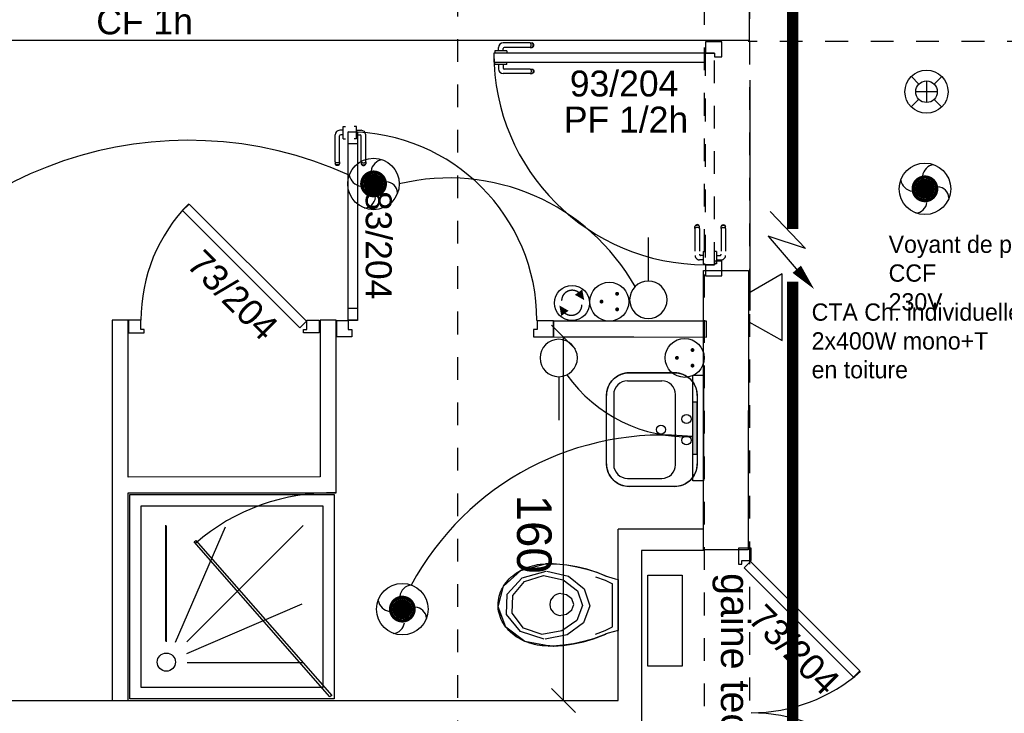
# Model space of a CAD drawing. Header units: millimetres. Extents: x -11.8 to 86.8, y 45.9 to 95.9.
# Tile 19 of 108: x 8.9 to 13.2, y 72.6 to 75.6. Entities that reach past the tile are written whole.
import ezdxf

# ---------------------------------------------------------------- set-up
doc = ezdxf.new("R2010")
doc.units = ezdxf.units.MM
doc.header["$MEASUREMENT"] = 0
for name, pattern in [('PC_DASH_1', [0.055556, 0.027778, -0.027778]), ('PC_DASH_3', [0.055556, 0.027778, -0.027778]), ('PC_DASH_4', [0.125, 0.055556, -0.069444]), ('PC_DASH_5', [0.069444, 0.027778, -0.041667])]:
    doc.linetypes.add(name, pattern=pattern)
for name, color, linetype in [('Cfa', 1, 'Continuous'), ('CFO', 6, 'Continuous'), ('Structure etage', 7, 'Continuous')]:
    doc.layers.add(name, color=color, linetype=linetype)
doc.styles.get("Standard").update_dxf_attribs({"font": 'BKANT.TTF'})

# ---------------------------------------------------------------- blocks, each defined once
blk = doc.blocks.new('AP0')
for points, const_width in [([(0.175, -0.06, -1), (-0.148, 0.06, -1)], 0.0492), ([(-0.06, 0, 1), (0.087, 0, 1)], 0.147)]:
    blk.add_lwpolyline(points, format="xyb", close=True, dxfattribs=dict(const_width=const_width))
blk.add_circle((0.014, 0), 0.378)
for centre, radius, start, end in [((0.153, 0.184), 0.169, 92.8345, 178.447), ((-0.154, 0.151), 0.188, 186.2032, 263.9565), ((0.189, -0.152), 0.183, 5.8298, 82.3782), ((-0.155, -0.154), 0.206, 281.5712, 350.6383)]:
    blk.add_arc(centre, radius, start, end)
blk = doc.blocks.new('360E')
for p, q in [((-0.109, 0.111), (-0.218, 0.221)), ((0, 0.155), (0, -0.155)), ((0.221, 0.218), (0.111, 0.109)), ((-0.155, 0), (0.155, 0)), ((-0.111, -0.109), (-0.221, -0.218)), ((0.218, -0.221), (0.109, -0.111))]:
    blk.add_line(p, q)
for radius in [0.31, 0.155]:
    blk.add_circle((0, 0), radius)
blk = doc.blocks.new('INDIC')
for p, q in [((-0.3, 0.15), (0.3, 0.15)), ((-0.1315, -0.15), (-0.3, 0.15)), ((0.3, 0.15), (0.1272, -0.15)), ((-0.1315, -0.15), (0.1272, -0.15))]:
    blk.add_line(p, q)
blk = doc.blocks.new('SA')
blk.add_line((0.1176, 0.2603), (0.3651, 0.5078))
blk.add_circle((0.0116, 0.1542), 0.15)
blk = doc.blocks.new('PCEN')
at = {"const_width": 0.025}
for points in [[(-0.101, 0.359, 1), (-0.076, 0.359, 1)], [(0.099, 0.359, 1), (0.124, 0.359, 1)], [(-0.001, 0.159, 1), (0.024, 0.159, 1)]]:
    blk.add_lwpolyline(points, format="xyb", close=True, dxfattribs=at)
blk.add_circle((0.012, 0.259), 0.25)
blk = doc.blocks.new('PLATAB')
for p, q in [((-0.828, -0.277), (-0.828, 0.033)), ((-0.828, 0.033), (0.721, 0.033)), ((-0.437, 0.03), (-0.437, -0.088)), ((0.324, -0.088), (0.324, 0.03)), ((0.721, 0.033), (0.721, -0.277)), ((-0.437, -0.088), (0.324, -0.088)), ((0.721, -0.277), (-0.828, -0.277))]:
    blk.add_line(p, q)
blk.add_solid([(-0.441, 0.03), (0.321, 0.03), (-0.441, -0.088), (0.321, -0.088)])
blk = doc.blocks.new('SAT2')
for points in [[(-0.141, 0.08, 0.1, 0, 0), (-0.054, 0.142, 0, 0, 0)], [(0.092, -0.07, 0.1, 0, 0), (0.005, -0.132, 0, 0, 0)]]:
    blk.add_lwpolyline(points, format="xyseb")
at = {"const_width": 0.015}
for points in [[(-0.046, -0.105, -0.806662), (-0.099, 0.113)], [(-0.003, 0.115, -0.806662), (0.05, -0.103)]]:
    blk.add_lwpolyline(points, format="xyb", dxfattribs=at)
blk.add_circle((-0.022, 0.008), 0.193)
blk = doc.blocks.new('ALIM')
blk.add_lwpolyline([(0, 0), (0.598, 0.243), (0.283, -0.138), (0.938, 0.091)])
blk.add_lwpolyline([(0.801, 0.046, 0.14, 0, 0), (1.114, 0.158, 0, 0, 0)], format="xyseb")
blk = doc.blocks.new('PD_15758')
at = {"layer": 'Structure etage', "color": 0}
for points in [[(12.4296, -24.3069), (12.4013, -24.2786), (11.9205, -24.7595), (11.9488, -24.7877), (12.4296, -24.3069)], [(11.9509, -24.8464), (11.8959, -24.8464), (11.8959, -24.7764), (11.9109, -24.7764), (11.9109, -24.7914), (11.9509, -24.7914), (11.9509, -24.8464)]]:
    blk.add_lwpolyline(points, dxfattribs=at)
blk.add_arc((11.9509, -24.8514), 0.73, 48.6519, 90, dxfattribs=at)
blk = doc.blocks.new('PD_15759')
at = {"layer": 'Structure etage', "color": 0}
for points in [[(11.9509, -23.3964), (11.8959, -23.3964), (11.8959, -23.4664), (11.9109, -23.4664), (11.9109, -23.4514), (11.9509, -23.4514), (11.9509, -23.3964)], [(12.4296, -23.9359), (12.4013, -23.9641), (11.9205, -23.4833), (11.9488, -23.455), (12.4296, -23.9359)]]:
    blk.add_lwpolyline(points, dxfattribs=at)
blk.add_arc((11.9509, -23.3914), 0.73, 270, 311.3481, dxfattribs=at)
blk = doc.blocks.new('PD_15757')
at = {"layer": 'Structure etage'}
for name in ['PD_15759', 'PD_15758']:
    blk.add_blockref(name, (0, 0), dxfattribs=at)
blk = doc.blocks.new('PD_15919')
at = {"layer": 'Structure etage', "color": 0}
for p, q in [((10.9788, -21.1719), (10.8598, -21.1719)), ((10.9788, -21.1719), (10.9849, -21.1719)), ((10.9818, -21.1754), (10.9805, -21.1731)), ((10.9805, -21.1905), (10.9818, -21.1882)), ((10.9827, -21.1784), (10.9818, -21.1754)), ((10.9818, -21.1882), (10.9827, -21.1852)), ((10.9831, -21.1818), (10.9827, -21.1784)), ((10.9827, -21.1852), (10.9831, -21.1818)), ((10.9849, -21.1719), (10.9871, -21.1719)), ((10.9904, -21.1731), (10.9871, -21.1719)), ((10.9871, -21.1917), (10.9904, -21.1905)), ((10.9902, -21.1754), (10.9879, -21.1731)), ((10.9879, -21.1905), (10.9902, -21.1882)), ((10.9918, -21.1784), (10.9902, -21.1754)), ((10.9902, -21.1882), (10.9918, -21.1852)), ((10.9931, -21.1754), (10.9904, -21.1731)), ((10.9904, -21.1905), (10.9931, -21.1882)), ((10.9923, -21.1818), (10.9918, -21.1784)), ((10.9918, -21.1852), (10.9923, -21.1818)), ((10.9948, -21.1784), (10.9931, -21.1754)), ((10.9931, -21.1882), (10.9948, -21.1852)), ((10.9954, -21.1818), (10.9948, -21.1784)), ((10.9948, -21.1852), (10.9954, -21.1818)), ((10.8242, -21.2072), (10.8226, -21.2072)), ((10.8226, -21.2072), (10.8226, -21.2073)), ((10.8226, -21.2073), (10.8226, -21.2171)), ((10.8226, -21.2171), (10.8226, -21.2172)), ((10.8289, -21.2072), (10.8242, -21.2072)), ((10.8361, -21.2072), (10.8289, -21.2072)), ((10.8449, -21.2072), (10.8361, -21.2072)), ((10.8398, -21.2072), (10.8398, -21.192)), ((10.8543, -21.2072), (10.8449, -21.2072)), ((10.8631, -21.2072), (10.8543, -21.2072)), ((10.8595, -21.2072), (10.8595, -21.1967)), ((10.8703, -21.2072), (10.8631, -21.2072)), ((10.9788, -21.1917), (10.8645, -21.1917)), ((10.875, -21.2072), (10.8703, -21.2072)), ((10.8767, -21.2072), (10.875, -21.2072)), ((10.8767, -21.2072), (10.8767, -21.2073)), ((10.8767, -21.2073), (10.8767, -21.2171)), ((10.8767, -21.2171), (10.8767, -21.2172)), ((10.9788, -21.1917), (10.9849, -21.1917)), ((10.9849, -21.1917), (10.9871, -21.1917))]:
    blk.add_line(p, q, dxfattribs=at)
for centre, radius in [((10.8598, -21.192), 0.02), ((10.8645, -21.1967), 0.00501)]:
    blk.add_arc(centre, radius, 90, 180, dxfattribs=at)
blk = doc.blocks.new('PD_15920')
at = {"layer": 'Structure etage', "color": 0}
for p, q in [((10.8226, -21.2563), (10.8226, -21.2562)), ((10.8226, -21.2661), (10.8226, -21.2563)), ((10.8226, -21.2662), (10.8226, -21.2661)), ((10.8242, -21.2662), (10.8226, -21.2662)), ((10.8289, -21.2662), (10.8242, -21.2662)), ((10.8361, -21.2662), (10.8289, -21.2662)), ((10.8449, -21.2662), (10.8361, -21.2662)), ((10.8398, -21.2662), (10.8398, -21.2866)), ((10.8543, -21.2662), (10.8449, -21.2662)), ((10.8631, -21.2662), (10.8543, -21.2662)), ((10.8595, -21.2662), (10.8595, -21.2819)), ((10.8703, -21.2662), (10.8631, -21.2662)), ((10.875, -21.2662), (10.8703, -21.2662)), ((10.8767, -21.2662), (10.875, -21.2662)), ((10.8767, -21.2563), (10.8767, -21.2562)), ((10.8767, -21.2661), (10.8767, -21.2563)), ((10.8767, -21.2662), (10.8767, -21.2661)), ((10.9788, -21.3066), (10.8598, -21.3066)), ((10.9788, -21.2869), (10.8645, -21.2869)), ((10.9788, -21.2869), (10.9849, -21.2869)), ((10.9788, -21.3066), (10.9849, -21.3066)), ((10.9805, -21.2881), (10.9818, -21.2903)), ((10.9818, -21.3032), (10.9805, -21.3054)), ((10.9818, -21.2903), (10.9827, -21.2933)), ((10.9827, -21.3002), (10.9818, -21.3032)), ((10.9827, -21.2933), (10.9831, -21.2967)), ((10.9831, -21.2967), (10.9827, -21.3002)), ((10.9849, -21.2869), (10.9871, -21.2869)), ((10.9849, -21.3066), (10.9871, -21.3066)), ((10.9871, -21.2869), (10.9904, -21.2881)), ((10.9904, -21.3054), (10.9871, -21.3066)), ((10.9879, -21.2881), (10.9902, -21.2903)), ((10.9902, -21.3032), (10.9879, -21.3054)), ((10.9902, -21.2903), (10.9918, -21.2933)), ((10.9918, -21.3002), (10.9902, -21.3032)), ((10.9904, -21.2881), (10.9931, -21.2903)), ((10.9931, -21.3032), (10.9904, -21.3054)), ((10.9918, -21.2933), (10.9923, -21.2967)), ((10.9923, -21.2967), (10.9918, -21.3002)), ((10.9931, -21.2903), (10.9948, -21.2933)), ((10.9948, -21.3002), (10.9931, -21.3032)), ((10.9948, -21.2933), (10.9954, -21.2967)), ((10.9954, -21.2967), (10.9948, -21.3002))]:
    blk.add_line(p, q, dxfattribs=at)
for centre, radius in [((10.8598, -21.2866), 0.02), ((10.8645, -21.2819), 0.00501)]:
    blk.add_arc(centre, radius, 180, 270, dxfattribs=at)
blk = doc.blocks.new('PD_15918')
at = {"layer": 'Structure etage'}
for name in ['PD_15919', 'PD_15920']:
    blk.add_blockref(name, (0, 0), dxfattribs=at)
blk = doc.blocks.new('PD_15923')
at = {"layer": 'Structure etage', "color": 0, "linetype": 'PC_DASH_1'}
for p, q in [((11.7054, -21.9768), (11.7042, -21.9801)), ((11.7042, -21.9823), (11.7042, -21.9801)), ((11.7042, -21.9884), (11.7042, -21.9823)), ((11.7042, -21.9884), (11.7042, -22.1074)), ((11.7077, -21.9741), (11.7054, -21.9768)), ((11.7077, -21.9769), (11.7054, -21.9793)), ((11.7077, -21.9854), (11.7054, -21.9867)), ((11.7107, -21.9724), (11.7077, -21.9741)), ((11.7107, -21.9754), (11.7077, -21.9769)), ((11.7107, -21.9845), (11.7077, -21.9854)), ((11.7141, -21.9718), (11.7107, -21.9724)), ((11.7141, -21.9748), (11.7107, -21.9754)), ((11.7141, -21.9841), (11.7107, -21.9845)), ((11.7175, -21.9724), (11.7141, -21.9718)), ((11.7175, -21.9754), (11.7141, -21.9748)), ((11.7175, -21.9845), (11.7141, -21.9841)), ((11.7205, -21.9741), (11.7175, -21.9724)), ((11.7205, -21.9769), (11.7175, -21.9754)), ((11.7205, -21.9854), (11.7175, -21.9845)), ((11.7228, -21.9768), (11.7205, -21.9741)), ((11.7228, -21.9793), (11.7205, -21.9769)), ((11.7228, -21.9867), (11.7205, -21.9854)), ((11.724, -21.9801), (11.7228, -21.9768)), ((11.724, -21.9823), (11.724, -21.9801)), ((11.724, -21.9884), (11.724, -21.9823)), ((11.724, -21.9884), (11.724, -22.1027)), ((11.7395, -22.0905), (11.7395, -22.0922)), ((11.7395, -22.0905), (11.7396, -22.0905)), ((11.7395, -22.0922), (11.7395, -22.0969)), ((11.7395, -22.0969), (11.7395, -22.1041)), ((11.7396, -22.0905), (11.7494, -22.0905)), ((11.7494, -22.0905), (11.7495, -22.0905)), ((11.7395, -22.1274), (11.7243, -22.1274)), ((11.7395, -22.1077), (11.729, -22.1077)), ((11.7395, -22.1041), (11.7395, -22.1129)), ((11.7395, -22.1129), (11.7395, -22.1223)), ((11.7395, -22.1223), (11.7395, -22.1311)), ((11.7395, -22.1311), (11.7395, -22.1383)), ((11.7395, -22.1383), (11.7395, -22.143)), ((11.7395, -22.143), (11.7395, -22.1446)), ((11.7395, -22.1446), (11.7396, -22.1446)), ((11.7396, -22.1446), (11.7494, -22.1446)), ((11.7494, -22.1446), (11.7495, -22.1446))]:
    blk.add_line(p, q, dxfattribs=at)
for centre, radius in [((11.7243, -22.1074), 0.02), ((11.729, -22.1027), 0.00501)]:
    blk.add_arc(centre, radius, 180, 270, dxfattribs=at)
blk = doc.blocks.new('PD_15924')
at = {"layer": 'Structure etage', "color": 0, "linetype": 'PC_DASH_1'}
for p, q in [((11.8192, -21.9801), (11.8204, -21.9768)), ((11.8192, -21.9823), (11.8192, -21.9801)), ((11.8192, -21.9884), (11.8192, -21.9823)), ((11.8192, -21.9884), (11.8192, -22.1027)), ((11.8204, -21.9768), (11.8226, -21.9741)), ((11.8204, -21.9793), (11.8226, -21.9769)), ((11.8204, -21.9867), (11.8226, -21.9854)), ((11.8226, -21.9741), (11.8256, -21.9724)), ((11.8226, -21.9769), (11.8256, -21.9754)), ((11.8226, -21.9854), (11.8256, -21.9845)), ((11.8256, -21.9724), (11.829, -21.9718)), ((11.8256, -21.9754), (11.829, -21.9748)), ((11.8256, -21.9845), (11.829, -21.9841)), ((11.829, -21.9718), (11.8324, -21.9724)), ((11.829, -21.9748), (11.8324, -21.9754)), ((11.829, -21.9841), (11.8324, -21.9845)), ((11.8324, -21.9724), (11.8355, -21.9741)), ((11.8324, -21.9754), (11.8355, -21.9769)), ((11.8324, -21.9845), (11.8355, -21.9854)), ((11.8355, -21.9741), (11.8377, -21.9768)), ((11.8355, -21.9769), (11.8377, -21.9793)), ((11.8355, -21.9854), (11.8377, -21.9867)), ((11.8377, -21.9768), (11.8389, -21.9801)), ((11.8389, -21.9823), (11.8389, -21.9801)), ((11.8389, -21.9884), (11.8389, -21.9823)), ((11.8389, -21.9884), (11.8389, -22.1074)), ((11.7886, -22.0905), (11.7885, -22.0905)), ((11.7984, -22.0905), (11.7886, -22.0905)), ((11.7985, -22.0905), (11.7984, -22.0905)), ((11.7985, -22.0905), (11.7985, -22.0922)), ((11.7985, -22.0922), (11.7985, -22.0969)), ((11.7985, -22.0969), (11.7985, -22.1041)), ((11.7985, -22.1041), (11.7985, -22.1129)), ((11.7985, -22.1077), (11.8142, -22.1077)), ((11.7985, -22.1129), (11.7985, -22.1223)), ((11.7985, -22.1223), (11.7985, -22.1311)), ((11.7985, -22.1274), (11.8189, -22.1274)), ((11.7985, -22.1311), (11.7985, -22.1383)), ((11.7985, -22.1383), (11.7985, -22.143)), ((11.7985, -22.143), (11.7985, -22.1446)), ((11.7886, -22.1446), (11.7885, -22.1446)), ((11.7984, -22.1446), (11.7886, -22.1446)), ((11.7985, -22.1446), (11.7984, -22.1446))]:
    blk.add_line(p, q, dxfattribs=at)
for centre, radius in [((11.8142, -22.1027), 0.00501), ((11.8189, -22.1074), 0.02)]:
    blk.add_arc(centre, radius, 270, 0, dxfattribs=at)
blk = doc.blocks.new('PD_15922')
at = {"layer": 'Structure etage'}
for name in ['PD_15923', 'PD_15924']:
    blk.add_blockref(name, (0, 0), dxfattribs=at)
blk = doc.blocks.new('PD_15921')
at = {"layer": 'Structure etage', "color": 0, "linetype": 'PC_DASH_1'}
blk.add_lwpolyline([(11.7495, -22.1486), (11.7895, -22.1486), (11.7895, -21.2173), (11.7495, -21.2173), (11.7495, -22.1486)], dxfattribs=at)
at = {"layer": 'Structure etage'}
blk.add_blockref('PD_15922', (0, 0), dxfattribs=at)
blk = doc.blocks.new('PD_15917')
at = {"layer": 'Structure etage', "color": 0}
for points in [[(11.7899, -21.2172), (11.7899, -21.2331), (11.822, -21.2331), (11.822, -21.1671), (11.7499, -21.1671), (11.7499, -21.2172), (11.7899, -21.2172)], [(10.8186, -21.2172), (10.8186, -21.2572), (11.7499, -21.2572), (11.7499, -21.2172), (10.8186, -21.2172)], [(11.822, -22.197), (11.822, -22.1326), (11.7899, -22.1326), (11.7899, -22.1485), (11.7499, -22.1485), (11.7499, -22.197), (11.822, -22.197)]]:
    blk.add_lwpolyline(points, dxfattribs=at)
blk.add_arc((11.7499, -21.2172), 0.9313, 180, 270, dxfattribs=at)
at = {"layer": 'Structure etage'}
for name in ['PD_15918', 'PD_15921']:
    blk.add_blockref(name, (0, 0), dxfattribs=at)
blk = doc.blocks.new('PD_16599')
at = {"layer": 'Structure etage', "color": 0}
for p, q in [((11.4065, -22.66), (11.5585, -22.6601)), ((11.6145, -22.6246), (11.4145, -22.6246)), ((11.3145, -23.0245), (11.3145, -22.7245)), ((11.3465, -22.72), (11.3465, -23.0291)), ((11.6185, -23.0291), (11.6185, -22.7201)), ((11.7145, -22.7246), (11.7145, -23.0246)), ((11.4065, -23.0891), (11.5585, -23.0891)), ((11.6144, -23.1246), (11.4144, -23.1245))]:
    blk.add_line(p, q, dxfattribs=at)
blk.add_lwpolyline([(11.6144, -23.1246), (11.4144, -23.1245), (11.3971, -23.123), (11.3802, -23.1185), (11.3644, -23.1111), (11.3502, -23.1011), (11.3378, -23.0888), (11.3279, -23.0745), (11.3205, -23.0587), (11.316, -23.0419), (11.3145, -23.0245), (11.3145, -23.0245), (11.3145, -22.7245), (11.316, -22.7072), (11.3206, -22.6903), (11.3279, -22.6745), (11.3379, -22.6603), (11.3503, -22.6479), (11.3645, -22.6379), (11.3803, -22.6306), (11.3972, -22.6261), (11.4145, -22.6246), (11.4145, -22.6246), (11.6145, -22.6246), (11.6319, -22.6261), (11.6487, -22.6306), (11.6645, -22.638), (11.6788, -22.648), (11.6911, -22.6603), (11.7011, -22.6746), (11.7085, -22.6904), (11.713, -22.7072), (11.7145, -22.7246), (11.7145, -22.7246), (11.7145, -23.0246), (11.7129, -23.042), (11.7084, -23.0588), (11.7011, -23.0746), (11.6911, -23.0889), (11.6787, -23.1012), (11.6644, -23.1112), (11.6486, -23.1186), (11.6318, -23.1231), (11.6144, -23.1246), (11.6144, -23.1246)], dxfattribs=at)
for centre in [(11.6669, -22.8279), (11.5545, -22.8746), (11.6669, -22.9213)]:
    blk.add_circle(centre, 0.02, dxfattribs=at)
for centre, radius, start, end in [((11.4145, -22.7246), 0.1, 89.9892, 179.9895), ((11.4065, -22.72), 0.06, 89.9892, 179.9894), ((11.5585, -22.7201), 0.06, 359.9886, 89.9889), ((11.6145, -22.7246), 0.1, 359.9886, 89.9889), ((11.4145, -23.0246), 0.1, 179.9886, 269.9889), ((11.4065, -23.0291), 0.06, 179.9886, 269.9889), ((11.5585, -23.0291), 0.06, 269.9886, 359.9889), ((11.6145, -23.0246), 0.1, 269.9886, 359.9889)]:
    blk.add_arc(centre, radius, start, end, dxfattribs=at)
blk = doc.blocks.new('PD_16612')
at = {"layer": 'Structure etage', "color": 0}
for p, q in [((11.0777, -23.466), (11.0476, -23.466)), ((11.3409, -23.7431), (11.3409, -23.5526)), ((11.3667, -23.759), (11.3667, -23.5358)), ((11.081, -23.828), (11.0576, -23.828))]:
    blk.add_line(p, q, dxfattribs=at)
for points in [[(11.3663, -23.7585), (11.3226, -23.7706), (11.3096, -23.7749), (11.3115, -23.7744), (11.2999, -23.7793), (11.2574, -23.7951), (11.2138, -23.8079), (11.1695, -23.8176), (11.1247, -23.8242), (11.0794, -23.8277), (11.081, -23.8275), (11.0576, -23.8275), (11.0656, -23.8268), (11.0549, -23.827), (11.0435, -23.8267), (11.0321, -23.8259), (11.0208, -23.8246), (11.0095, -23.8228), (10.9984, -23.8206), (10.9875, -23.8179), (10.9767, -23.8146), (10.9662, -23.811), (10.9559, -23.8069), (10.9458, -23.8023), (10.9361, -23.7973), (10.9267, -23.7919), (10.9177, -23.7861), (10.909, -23.7799), (10.9008, -23.7734), (10.8929, -23.7665), (10.8855, -23.7593), (10.8786, -23.7517), (10.8722, -23.7439), (10.8663, -23.7358), (10.8609, -23.7274), (10.856, -23.7189), (10.8517, -23.7101), (10.8479, -23.7012), (10.8447, -23.6921), (10.8421, -23.6829), (10.84, -23.6736), (10.8386, -23.6642), (10.8378, -23.6547), (10.8375, -23.6452), (10.8379, -23.6358), (10.8388, -23.6263), (10.8404, -23.617), (10.8425, -23.6077), (10.8452, -23.5985), (10.8485, -23.5894), (10.8524, -23.5805), (10.8568, -23.5718), (10.8618, -23.5632), (10.8673, -23.5549), (10.8733, -23.5469), (10.8799, -23.5391), (10.8869, -23.5316), (10.8943, -23.5245), (10.9022, -23.5176), (10.9106, -23.5111), (10.9193, -23.505), (10.9284, -23.4993), (10.9379, -23.494), (10.9477, -23.4891), (10.9577, -23.4846), (10.9681, -23.4805), (10.9787, -23.477), (10.9895, -23.4738), (11.0004, -23.4712), (11.0116, -23.469), (11.0228, -23.4673), (11.0342, -23.4662), (11.0456, -23.4655), (11.0476, -23.4655), (11.0777, -23.4655), (11.0794, -23.465), (11.0947, -23.4658), (11.1398, -23.4703), (11.1845, -23.478), (11.2286, -23.4887), (11.2718, -23.5025), (11.3139, -23.5193), (11.3096, -23.518), (11.353, -23.5311), (11.3663, -23.5344), (11.3667, -23.5353), (11.3667, -23.7585)], [(11.0656, -23.8273), (10.9553, -23.8071), (10.8719, -23.744), (10.8377, -23.6549), (10.8619, -23.5635), (10.938, -23.4944), (11.0456, -23.4659), (11.0456, -23.4659)], [(11.3139, -23.5198), (11.2718, -23.503), (11.2286, -23.4892), (11.1845, -23.4785), (11.1398, -23.4708), (11.0947, -23.4663), (11.0794, -23.4655)], [(11.041, -23.797), (10.9367, -23.7636), (10.8748, -23.6889), (10.8774, -23.5994), (10.9436, -23.5271), (11.0497, -23.4976)], [(11.0313, -23.777), (10.9491, -23.7481), (10.9003, -23.6832), (10.9024, -23.6055), (10.9545, -23.5426), (11.0382, -23.517)], [(11.0375, -23.517), (11.1245, -23.5357), (11.1872, -23.5842), (11.209, -23.6495), (11.1838, -23.7142), (11.1186, -23.7608), (11.0307, -23.7769), (11.0307, -23.7769)], [(11.0518, -23.4976), (11.1478, -23.5191), (11.2171, -23.575), (11.2411, -23.6502), (11.2133, -23.7246), (11.1413, -23.7783), (11.0442, -23.7969), (11.0442, -23.7969)], [(11.2668, -23.5219), (11.3096, -23.5368), (11.3409, -23.5532)], [(11.3096, -23.5185), (11.353, -23.5315), (11.3663, -23.5349)], [(11.1063, -23.6929), (11.1063, -23.6929), (11.1385, -23.6864), (11.162, -23.6686), (11.1706, -23.6444), (11.162, -23.6202), (11.1385, -23.6025), (11.1063, -23.596)], [(11.2668, -23.7744), (11.3096, -23.7595), (11.3409, -23.7431)], [(11.0794, -23.8281), (11.1247, -23.8247), (11.1695, -23.8181), (11.2138, -23.8084), (11.2574, -23.7956), (11.2999, -23.7798), (11.3115, -23.7749)], [(11.3663, -23.759), (11.3226, -23.7711), (11.3096, -23.7754)]]:
    blk.add_lwpolyline(points, dxfattribs=at)
blk.add_arc((11.1136, -23.6444), 0.0484, 90, 270, dxfattribs=at)
blk = doc.blocks.new('PD_16614')
at = {"layer": 'Structure etage', "color": 0}
for p, q in [((10.1203, -21.6957), (10.1203, -21.5767)), ((10.1556, -21.5566), (10.1404, -21.5566)), ((10.1556, -21.5764), (10.1451, -21.5764)), ((10.1556, -21.5411), (10.1556, -21.5395)), ((10.1556, -21.5395), (10.1557, -21.5395)), ((10.1556, -21.5458), (10.1556, -21.5411)), ((10.1556, -21.553), (10.1556, -21.5458)), ((10.1556, -21.5618), (10.1556, -21.553)), ((10.1556, -21.5712), (10.1556, -21.5618)), ((10.1556, -21.58), (10.1556, -21.5712)), ((10.1556, -21.5872), (10.1556, -21.58)), ((10.1557, -21.5395), (10.1655, -21.5395)), ((10.1655, -21.5395), (10.1656, -21.5395)), ((10.14, -21.6957), (10.14, -21.5814)), ((10.1556, -21.5919), (10.1556, -21.5872)), ((10.1556, -21.5935), (10.1556, -21.5919)), ((10.1556, -21.5935), (10.1557, -21.5935)), ((10.1557, -21.5935), (10.1655, -21.5935)), ((10.1655, -21.5935), (10.1656, -21.5935)), ((10.1203, -21.6957), (10.1203, -21.7018)), ((10.1203, -21.7018), (10.1203, -21.704)), ((10.1215, -21.7073), (10.1203, -21.704)), ((10.1238, -21.6987), (10.1215, -21.6973)), ((10.1238, -21.7071), (10.1215, -21.7047)), ((10.1238, -21.7099), (10.1215, -21.7073)), ((10.1268, -21.6996), (10.1238, -21.6987)), ((10.1268, -21.7087), (10.1238, -21.7071)), ((10.1268, -21.7117), (10.1238, -21.7099)), ((10.1302, -21.6999), (10.1268, -21.6996)), ((10.1302, -21.7092), (10.1268, -21.7087)), ((10.1336, -21.6996), (10.1302, -21.6999)), ((10.1336, -21.7087), (10.1302, -21.7092)), ((10.1366, -21.6987), (10.1336, -21.6996)), ((10.1366, -21.7071), (10.1336, -21.7087)), ((10.1366, -21.7099), (10.1336, -21.7117)), ((10.1389, -21.6973), (10.1366, -21.6987)), ((10.1389, -21.7047), (10.1366, -21.7071)), ((10.1389, -21.7073), (10.1366, -21.7099)), ((10.14, -21.704), (10.1389, -21.7073)), ((10.14, -21.6957), (10.14, -21.7018)), ((10.14, -21.7018), (10.14, -21.704)), ((10.1302, -21.7123), (10.1268, -21.7117)), ((10.1336, -21.7117), (10.1302, -21.7123))]:
    blk.add_line(p, q, dxfattribs=at)
for centre, radius in [((10.1404, -21.5767), 0.02), ((10.1451, -21.5814), 0.00501)]:
    blk.add_arc(centre, radius, 90, 180, dxfattribs=at)
blk = doc.blocks.new('PD_16615')
at = {"layer": 'Structure etage', "color": 0}
for p, q in [((10.2047, -21.5395), (10.2046, -21.5395)), ((10.2145, -21.5395), (10.2047, -21.5395)), ((10.2146, -21.5395), (10.2145, -21.5395)), ((10.2146, -21.5411), (10.2146, -21.5395)), ((10.2146, -21.5458), (10.2146, -21.5411)), ((10.2146, -21.553), (10.2146, -21.5458)), ((10.2146, -21.5618), (10.2146, -21.553)), ((10.2146, -21.5566), (10.2349, -21.5566)), ((10.2146, -21.5712), (10.2146, -21.5618)), ((10.2146, -21.58), (10.2146, -21.5712)), ((10.2146, -21.5764), (10.2302, -21.5764)), ((10.2146, -21.5872), (10.2146, -21.58)), ((10.255, -21.6957), (10.255, -21.5767)), ((10.2047, -21.5935), (10.2046, -21.5935)), ((10.2145, -21.5935), (10.2047, -21.5935)), ((10.2146, -21.5935), (10.2145, -21.5935)), ((10.2146, -21.5919), (10.2146, -21.5872)), ((10.2146, -21.5935), (10.2146, -21.5919)), ((10.2353, -21.6957), (10.2353, -21.5814)), ((10.2353, -21.6957), (10.2353, -21.7018)), ((10.2353, -21.7018), (10.2353, -21.704)), ((10.2353, -21.704), (10.2364, -21.7073)), ((10.2364, -21.6973), (10.2387, -21.6987)), ((10.2364, -21.7047), (10.2387, -21.7071)), ((10.2364, -21.7073), (10.2387, -21.7099)), ((10.2387, -21.6987), (10.2417, -21.6996)), ((10.2387, -21.7071), (10.2417, -21.7087)), ((10.2387, -21.7099), (10.2417, -21.7117)), ((10.2417, -21.6996), (10.2451, -21.6999)), ((10.2417, -21.7087), (10.2451, -21.7092)), ((10.2451, -21.6999), (10.2485, -21.6996)), ((10.2451, -21.7092), (10.2485, -21.7087)), ((10.2485, -21.6996), (10.2516, -21.6987)), ((10.2485, -21.7087), (10.2516, -21.7071)), ((10.2485, -21.7117), (10.2516, -21.7099)), ((10.2516, -21.6987), (10.2538, -21.6973)), ((10.2516, -21.7071), (10.2538, -21.7047)), ((10.2516, -21.7099), (10.2538, -21.7073)), ((10.2538, -21.7073), (10.255, -21.704)), ((10.255, -21.6957), (10.255, -21.7018)), ((10.255, -21.7018), (10.255, -21.704)), ((10.2417, -21.7117), (10.2451, -21.7123)), ((10.2451, -21.7123), (10.2485, -21.7117))]:
    blk.add_line(p, q, dxfattribs=at)
for centre, radius in [((10.2302, -21.5814), 0.00501), ((10.2349, -21.5767), 0.02)]:
    blk.add_arc(centre, radius, 0, 90, dxfattribs=at)
blk = doc.blocks.new('PD_16613')
at = {"layer": 'Structure etage'}
for name in ['PD_16614', 'PD_16615']:
    blk.add_blockref(name, (0, 0), dxfattribs=at)
blk = doc.blocks.new('PD_16617')
at = {"layer": 'Structure etage', "color": 0}
for p, q in [((11.0096, -22.3939), (11.0817, -22.3939)), ((11.0817, -22.466), (11.0817, -22.3939)), ((10.9937, -22.466), (11.0817, -22.466))]:
    blk.add_line(p, q, dxfattribs=at)
blk.add_lwpolyline([(11.0096, -22.3939), (11.0096, -22.434), (10.9937, -22.434), (10.9937, -22.466), (11.0096, -22.466)], dxfattribs=at)
blk = doc.blocks.new('PD_16618')
at = {"layer": 'Structure etage', "color": 0}
for points in [[(10.2184, -21.6169), (10.1783, -21.6169), (10.1783, -21.5633), (10.2184, -21.5633), (10.2184, -21.6169)], [(10.2184, -22.3933), (10.1783, -22.3933), (10.1783, -22.3398), (10.2184, -22.3398), (10.2184, -22.3933)]]:
    blk.add_lwpolyline(points, dxfattribs=at)
blk = doc.blocks.new('PD_16616')
at = {"layer": 'Structure etage', "color": 0}
blk.add_line((10.1283, -22.466), (10.1283, -22.3939), dxfattribs=at)
for points in [[(10.1783, -21.5629), (10.2184, -21.5629), (10.2184, -22.3939), (10.1783, -22.3939), (10.1783, -21.5629)], [(10.1783, -22.434), (10.1942, -22.434), (10.1942, -22.466), (10.1283, -22.466), (10.1283, -22.3939), (10.1783, -22.3939), (10.1783, -22.434)]]:
    blk.add_lwpolyline(points, dxfattribs=at)
blk.add_arc((10.1783, -22.3939), 0.83, 0, 90, dxfattribs=at)
at = {"layer": 'Structure etage'}
for name in ['PD_16618', 'PD_16617']:
    blk.add_blockref(name, (0, 0), dxfattribs=at)
blk = doc.blocks.new('PD_16620')
at = {"layer": 'Structure etage', "color": 0}
for p, q in [((11.0731, -22.4148), (11.1789, -22.5206)), ((11.126, -24.0677), (11.126, -22.4677)), ((11.1789, -24.1206), (11.0731, -24.0148))]:
    blk.add_line(p, q, dxfattribs=at)
at = {"layer": 'Structure etage', "color": 0, "insert": (11.0731, -23.3349), "char_height": 0.152135, "width": 0.352778, "attachment_point": 2, "rotation": 270}
blk.add_mtext('{\\fArial|b0|i0|c0|p34;\\W0.98;160}', dxfattribs=at)
blk = doc.blocks.new('PD_16619')
at = {"layer": 'Structure etage', "color": 0}
for p, q in [((11.4349, -22.4677), (11.121, -22.4677)), ((11.0754, -24.0677), (11.131, -24.0677))]:
    blk.add_line(p, q, dxfattribs=at)
at = {"layer": 'Structure etage'}
blk.add_blockref('PD_16620', (0, 0), dxfattribs=at)
blk = doc.blocks.new('PD_16622')
at = {"layer": 'Structure etage', "color": 0}
for p, q in [((9.3759, -23.8061), (9.3759, -23.2948)), ((9.3787, -23.8091), (9.3787, -23.2978)), ((9.418, -23.8109), (9.6373, -23.3026)), ((9.9793, -23.2966), (9.4676, -23.8084)), ((9.4676, -23.8603), (9.9759, -23.641)), ((9.4694, -23.8996), (9.9807, -23.8996))]:
    blk.add_line(p, q, dxfattribs=at)
for points in [[(10.1164, -24.0596), (9.2164, -24.0596), (9.2164, -23.1596), (10.1164, -23.1596), (10.1164, -24.0596)], [(10.0664, -24.0096), (9.2664, -24.0096), (9.2664, -23.2096), (10.0664, -23.2096), (10.0664, -24.0096)]]:
    blk.add_lwpolyline(points, dxfattribs=at)
blk.add_circle((9.3774, -23.8981), 0.04, dxfattribs=at)
blk = doc.blocks.new('PD_16623')
at = {"layer": 'Structure etage', "color": 0}
for points in [[(9.4493, -21.9094), (9.4776, -21.8812), (9.9938, -22.3973), (9.9655, -22.4256), (9.4493, -21.9094)], [(9.2105, -22.393), (9.2105, -22.448), (9.2805, -22.448), (9.2805, -22.433), (9.2655, -22.433), (9.2655, -22.393), (9.2105, -22.393)], [(10.0505, -22.393), (10.0505, -22.448), (9.9805, -22.448), (9.9805, -22.433), (9.9955, -22.433), (9.9955, -22.393), (10.0505, -22.393)]]:
    blk.add_lwpolyline(points, dxfattribs=at)
blk.add_arc((9.9955, -22.393), 0.73, 135.3329, 180, dxfattribs=at)
at = {"layer": 'Structure etage', "color": 0, "insert": (9.542, -22.0722), "char_height": 0.114102, "width": 0.493889, "attachment_point": 1, "rotation": 315}
blk.add_mtext('{\\fArial|b0|i0|c0|p34;\\W0.98;73/204}', dxfattribs=at)
blk = doc.blocks.new('PD_16624')
at = {"layer": 'Structure etage', "color": 0}
blk.add_lwpolyline([(10.1053, -24.0445), (10.0978, -24.0511), (9.5004, -23.369), (9.5076, -23.362), (10.1053, -24.0445)], dxfattribs=at)
blk.add_arc((10.1004, -24.0596), 0.9067, 88.4412, 130.9845, dxfattribs=at)
blk = doc.blocks.new('PD_16621')
at = {"layer": 'Structure etage', "color": 0}
for p, q in [((9.1393, -22.393), (9.139, -24.0674)), ((9.2093, -22.393), (9.1393, -22.393)), ((9.2092, -23.0831), (9.2093, -22.393)), ((10.0552, -22.393), (10.0551, -23.083)), ((10.1252, -22.393), (10.0552, -22.393)), ((10.1251, -23.153), (10.1252, -22.393)), ((10.0551, -23.083), (9.2092, -23.0831)), ((9.209, -24.0674), (9.2092, -23.153)), ((9.2092, -23.153), (10.1251, -23.153))]:
    blk.add_line(p, q, dxfattribs=at)
at = {"layer": 'Structure etage'}
for name in ['PD_16623', 'PD_16622', 'PD_16624']:
    blk.add_blockref(name, (0, 0), dxfattribs=at)

msp = doc.modelspace()

# ---------------------------------------------------------------- linework, layer by layer
at = {"layer": 'CFO', "color": 5, "linetype": 'PC_DASH_3', "const_width": 0.05}
for points in [[(12.3132, 81.9953), (12.3132, 74.7077)], [(12.3132, 74.4759), (12.3132, 57.7352)]]:
    msp.add_lwpolyline(points, dxfattribs=at)
at = {"layer": 'CFO'}
for centre, radius, start, end in [((9.6533, 73.388), 1.7098, 65.522, 151.9121), ((10.8015, 73.993), 0.9392, 29.4001, 103.5271), ((11.8465, 74.4373), 0.6446, 215.2057, 272.5216), ((11.7413, 72.543), 1.2575, 83.9021, 151.653)]:
    msp.add_arc(centre, radius, start, end, dxfattribs=at)
at = {"layer": 'Structure etage', "color": 0, "linetype": 'PC_DASH_5'}
msp.add_line((10.8378, 95.7438), (10.8378, 56.148), dxfattribs=at)
at = {"layer": 'Structure etage', "color": 0, "linetype": 'PC_DASH_4'}
for p, q in [((11.9252, 60.6066), (11.9252, 83.9882)), ((12.1252, 62.0324), (12.1252, 83.9882)), ((19.3568, 75.5327), (12.1167, 75.5327))]:
    msp.add_line(p, q, dxfattribs=at)
at = {"layer": 'Structure etage', "color": 0}
for p, q in [((12.1254, 75.3633), (12.1254, 74.3484)), ((11.5452, 72.6311), (11.5452, 73.3858)), ((11.9207, 73.3861), (11.5457, 73.3861)), ((11.6474, 73.2917), (11.6474, 71.863)), ((11.9206, 73.2916), (11.6474, 73.2916)), ((6.5064, 72.6311), (11.5452, 72.6311))]:
    msp.add_line(p, q, dxfattribs=at)
for points in [[(12.1214, 75.7378), (12.1214, 75.5378), (6.496, 75.5378), (6.496, 75.7378), (12.1214, 75.7378)], [(12.1186, 74.5252), (12.1179, 73.2949), (11.924, 73.2951), (11.9204, 73.2951), (11.9211, 74.5254), (12.1186, 74.5252)], [(11.2608, 74.3024), (11.2607, 74.2324), (11.9336, 74.2321), (11.9336, 74.3021), (11.2608, 74.3024)], [(11.8264, 73.1829), (11.8264, 72.7829), (11.6764, 72.7829), (11.6764, 73.1829), (11.8264, 73.1829)]]:
    msp.add_lwpolyline(points, dxfattribs=at)
msp.add_point((11.5458, 73.0514), dxfattribs=at)

# ---------------------------------------------------------------- block references
at = {"layer": 'Cfa', "xscale": -0.4900000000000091, "yscale": 0.4899999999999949, "zscale": 0.49, "rotation": 270}
msp.add_blockref('INDIC', (12.1936, 74.3634), dxfattribs=at)
at = {"layer": 'CFO'}
for name, p, xscale, yscale, zscale, rotation in [('360E', (12.9023, 75.3119), 0.3061819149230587, 0.3061819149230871, 0.3061819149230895, 270), ('ALIM', (12.2136, 74.7854), 0.3499221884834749, 0.3499221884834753, 0.3499221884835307, 291.4926860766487), ('PLATAB', (11.8792, 73.8478), 0.2999999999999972, 0.1500000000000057, 0.3, 90)]:
    msp.add_blockref(name, p, dxfattribs=dict(at, xscale=xscale, yscale=yscale, zscale=zscale, rotation=rotation))
at = {"layer": 'CFO', "linetype": 'Continuous', "rotation": 270}
for name, p, xscale, yscale, zscale in [('AP0', (10.4686, 74.9103), 0.3000000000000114, 0.2999999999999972, 0.3), ('AP0', (12.8953, 74.8885), 0.3000000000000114, 0.2999999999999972, 0.3), ('SAT2', (11.339, 74.373), 0.4000000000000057, 0.4000000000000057, 0.4), ('AP0', (10.5953, 73.038), 0.3000000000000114, 0.2999999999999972, 0.3)]:
    msp.add_blockref(name, p, dxfattribs=dict(at, xscale=xscale, yscale=yscale, zscale=zscale))
at = {"layer": 'CFO', "lineweight": -3}
for name, p, xscale, yscale, zscale, rotation in [('SA', (11.6227, 74.3315), -0.5488000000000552, 0.5487999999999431, 0.5488000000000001, 315.0000000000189), ('PCEN', (11.4174, 74.392), 0.342999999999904, 0.342999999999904, 0.3430000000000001, 270), ('SA', (11.339, 74.204), -0.5488000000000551, 0.5487999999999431, 0.5488000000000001, 135.0000000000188), ('PCEN', (11.7492, 74.1442), 0.342999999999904, 0.342999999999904, 0.3430000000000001, 270)]:
    msp.add_blockref(name, p, dxfattribs=dict(at, xscale=xscale, yscale=yscale, zscale=zscale, rotation=rotation))
at = {"layer": 'Structure etage'}
for name in ['PD_15917', 'PD_16613', 'PD_16616', 'PD_16621', 'PD_16619', 'PD_16599', 'PD_15757', 'PD_16612']:
    msp.add_blockref(name, (0.1791, 96.6988), dxfattribs=at)

# ---------------------------------------------------------------- texts
at = {"layer": 'CFO', "char_height": 0.076068, "attachment_point": 1}
for s, insert, width in [('Voyant de position CCF\\P230V', (12.7355, 74.6785), 1.005546), ('CTA Ch. individuelles\\P2x400W mono+T \\Pen toiture', (12.3967, 74.3799), 1.020446)]:
    msp.add_mtext(s, dxfattribs=dict(at, insert=insert, width=width))
at = {"layer": 'Structure etage', "color": 0, "char_height": 0.114102, "attachment_point": 1}
for s, insert, width in [('{\\fArial|b0|i0|c0|p34;\\W0.98;CF 1h}', (9.2483, 75.6788), 0.440972), ('{\\fArial|b0|i0|c0|p34;\\W0.98;93/204}', (11.3324, 75.4052), 0.493889), ('{\\fArial|b0|i0|c0|p34;\\W0.98;PF 1/2h}', (11.3063, 75.2464), 0.564444)]:
    msp.add_mtext(s, dxfattribs=dict(at, insert=insert, width=width))
at = {"layer": 'Structure etage', "color": 0, "attachment_point": 1}
for s, insert, char_height, width, rotation in [('{\\fArial|b0|i0|c0|p34;\\W0.98; 83/204}', (10.5484, 74.9189), 0.114102, 0.529167, 270), ('{\\fArial|b0|i0|c0|p34;\\W0.98;gaine technique}', (12.1244, 73.1923), 0.12678, 1.252361, 270), ('{\\fArial|b0|i0|c0|p34;\\W0.98;73/204}', (12.1922, 73.0652), 0.114102, 0.493889, 315)]:
    msp.add_mtext(s, dxfattribs=dict(at, insert=insert, char_height=char_height, width=width, rotation=rotation))

doc.saveas('drawing.dxf')
